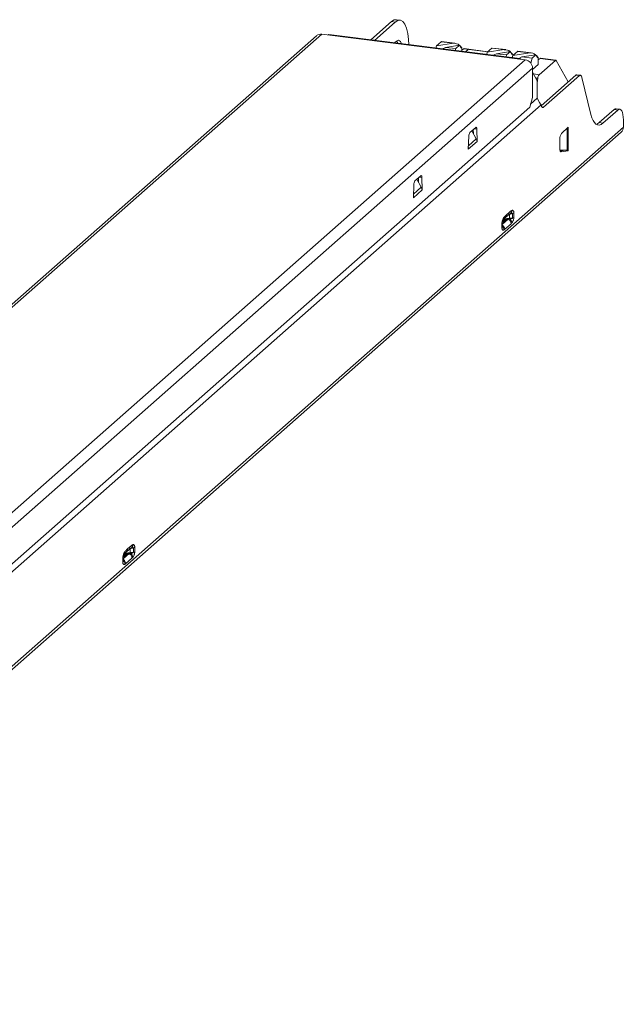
# Model space of a CAD drawing. Header units: millimetres. Extents: x -54 to 101, y 11 to 138.
# Tile 2 of 2: x 23 to 101, y 11 to 138. Entities that reach past the tile are written whole.
import ezdxf

# ---------------------------------------------------------------- set-up
doc = ezdxf.new("R2010")
doc.units = ezdxf.units.MM

msp = doc.modelspace()

# ---------------------------------------------------------------- linework, layer by layer
at = {"color": 7, "linetype": 'Continuous', "lineweight": 15}
for p, q in [((68.58, 135), (71.25, 137.35)), ((69.05, 134.94), (71.71, 137.29)), ((71.71, 137.29), (71.25, 137.35)), ((72.34, 137.54), (71.87, 137.6)), ((62.26, 135.73), (-41.49, 44.24)), ((88.46, 132.44), (62.26, 135.73)), ((87.77, 132.59), (63.2, 135.68)), ((61.6, 135.54), (-42.15, 44.04)), ((71.89, 134.85), (71.62, 134.62)), ((77.62, 134.76), (77.02, 134.23)), ((79.21, 134.56), (77.02, 134.23)), ((79.21, 134.56), (77.62, 134.76)), ((79.41, 134.56), (77.67, 134.78)), ((77.02, 134.23), (76.95, 133.95)), ((77.79, 133.84), (78.21, 134.04)), ((80, 134.32), (78.21, 134.04)), ((79.51, 133.88), (78.21, 134.04)), ((79.44, 133.64), (79.51, 133.88)), ((79.51, 133.88), (80, 134.32)), ((80, 134.32), (80.2, 133.93)), ((80.25, 134.01), (80.07, 134.22)), ((80.25, 134.01), (80.17, 133.99)), ((80.2, 133.93), (80.29, 134)), ((80.29, 134), (80.25, 134.01)), ((80.29, 133.53), (80.29, 134)), ((80.42, 133.74), (80.29, 133.66)), ((80.54, 133.84), (80.42, 133.74)), ((83.63, 133.45), (80.54, 133.84)), ((83.66, 133.48), (80.59, 133.87)), ((80.76, 133.47), (81.1, 133.77)), ((83.57, 133.41), (83.5, 133.12)), ((84.17, 133.94), (83.57, 133.41)), ((85.75, 133.74), (83.57, 133.41)), ((85.75, 133.74), (84.17, 133.94)), ((85.96, 133.74), (84.22, 133.95)), ((84.33, 133.02), (84.76, 133.22)), ((86.55, 133.49), (84.76, 133.22)), ((86.06, 133.06), (84.76, 133.22)), ((85.99, 132.81), (86.06, 133.06)), ((86.06, 133.06), (86.55, 133.49)), ((86.55, 133.49), (86.75, 133.1)), ((86.8, 133.18), (86.62, 133.39)), ((86.8, 133.18), (86.72, 133.17)), ((86.75, 133.1), (86.84, 133.18)), ((86.84, 133.18), (86.8, 133.18)), ((86.84, 132.96), (86.84, 133.18)), ((87.44, 133.52), (86.85, 132.99)), ((89.03, 133.32), (86.85, 132.99)), ((89.03, 133.32), (87.44, 133.52)), ((89.23, 133.32), (87.49, 133.54)), ((89.83, 133.08), (88.03, 132.81)), ((89.33, 132.64), (89.83, 133.08)), ((89.83, 133.08), (90.03, 132.69)), ((-15.29, 40.94), (88.46, 132.44)), ((86.85, 132.99), (86.77, 132.71)), ((87.61, 132.61), (88.03, 132.81)), ((89.33, 132.64), (88.03, 132.81)), ((89.16, 132.02), (89.33, 132.64)), ((90.11, 131.82), (89.39, 131.18)), ((90.07, 132.77), (89.9, 132.98)), ((90.07, 132.77), (89.99, 132.76)), ((90.03, 132.69), (90.11, 132.76)), ((90.11, 132.76), (90.07, 132.77)), ((90.11, 131.82), (90.11, 132.76)), ((90.24, 132.5), (90.11, 132.42)), ((90.24, 132.5), (90.36, 132.61)), ((92.33, 132.36), (90.24, 130.52)), ((90.36, 132.61), (92.33, 132.36)), ((92.39, 132.38), (90.41, 132.63)), ((92.45, 132.33), (93.99, 129.59)), ((89.39, 131.37), (-14.36, 39.88)), ((89.39, 127.6), (89.39, 131.37)), ((90, 129.74), (89.39, 130.83)), ((90.07, 130.06), (90, 129.48)), ((90, 127.48), (90, 129.74)), ((94.97, 130.46), (90.52, 126.53)), ((95.43, 130.4), (90.82, 126.33)), ((95.43, 130.4), (94.97, 130.46)), ((95.56, 130.45), (95.09, 130.51)), ((96.9, 125.41), (95.75, 130.17)), ((89.04, 126.35), (89.39, 127.6)), ((90, 127.48), (89.14, 126.72)), ((90.29, 126.94), (90, 127.48)), ((-14.01, 35.47), (89.04, 126.35)), ((90.5, 126.63), (-11.03, 37.1)), ((90.82, 126.33), (90.59, 126.36)), ((99.9, 126.03), (97.99, 124.35)), ((100.37, 125.97), (98.46, 124.29)), ((99.9, 126.03), (100.37, 125.97)), ((100.62, 126.07), (100.15, 126.13)), ((98.46, 124.29), (97.99, 124.35)), ((101.08, 124.71), (101.08, 123.77)), ((-26.48, 10.88), (100.8, 123.13)), ((-26.2, 11.52), (101.08, 123.77)), ((81.33, 123.07), (82.09, 123.74)), ((82.15, 122.26), (81.59, 123.3)), ((81.77, 123.46), (81.78, 122.94)), ((82.23, 123.52), (82.28, 121.93)), ((93.12, 122.97), (94, 123.75)), ((93.83, 123.56), (93.75, 123.53)), ((93.83, 120.79), (93.83, 123.56)), ((94, 123.66), (93.91, 123.67)), ((94, 123.75), (94, 120.73)), ((81.13, 120.92), (81.19, 122.6)), ((82.28, 121.93), (81.13, 120.92)), ((82.24, 121.94), (82.28, 121.93)), ((92.91, 120.98), (92.91, 122.22)), ((81.14, 120.96), (81.17, 120.95)), ((93.54, 120.79), (92.95, 120.69)), ((92.97, 120.79), (93.83, 120.79)), ((94, 120.73), (93.07, 120.58)), ((94, 120.73), (93.54, 120.79)), ((74.26, 116.84), (75.02, 117.51)), ((75.08, 116.03), (74.52, 117.06)), ((74.7, 117.22), (74.71, 116.7)), ((75.16, 117.29), (75.21, 115.7)), ((74.06, 114.69), (74.12, 116.37)), ((75.21, 115.7), (74.06, 114.69)), ((75.17, 115.7), (75.21, 115.7)), ((74.07, 114.72), (74.1, 114.72)), ((86.08, 112.52), (86.38, 112.78)), ((85.82, 111.85), (85.51, 111.58)), ((85.58, 111.49), (85.88, 111.75)), ((85.65, 111.9), (85.92, 112.15)), ((85.91, 112.14), (86.21, 112.4)), ((86.21, 112.4), (86.37, 112.56)), ((86.42, 112.52), (86.26, 112.45)), ((86.33, 112.54), (86.44, 112.59)), ((86.81, 112.67), (86.42, 112.52)), ((86.42, 112.52), (86.42, 112.04)), ((86.81, 112.06), (86.42, 112.04)), ((86.81, 112.06), (86.81, 112.67)), ((86.99, 112.75), (86.99, 112.15)), ((85.46, 110.8), (85.46, 111.41)), ((85.5, 110.83), (85.5, 111.48)), ((86.63, 111.33), (85.82, 110.62)), ((37.29, 69.49), (37.59, 69.75)), ((38.2, 69.72), (38.2, 69.12)), ((36.71, 67.8), (36.71, 68.45)), ((37.03, 68.82), (36.72, 68.55)), ((36.79, 68.46), (37.09, 68.72)), ((36.86, 68.87), (37.13, 69.12)), ((37.12, 69.11), (37.42, 69.37)), ((37.42, 69.37), (37.58, 69.53)), ((37.54, 69.51), (37.65, 69.56)), ((37.63, 69.49), (37.54, 69.45)), ((38.02, 69.64), (37.63, 69.49)), ((37.63, 69.49), (37.63, 69.01)), ((38.02, 69.03), (37.63, 69.01)), ((38.02, 69.03), (38.02, 69.64)), ((36.67, 67.77), (36.67, 68.38)), ((37.84, 68.3), (37.03, 67.59))]:
    msp.add_line(p, q, dxfattribs=at)
at = {"color": 8, "linetype": 'Continuous', "lineweight": 15}
for p, q in [((89.51, 130.61), (90.24, 130.52)), ((90.07, 130.06), (89.8, 130.09)), ((81.89, 123.57), (82.23, 123.52)), ((81.15, 121.38), (82.15, 122.26)), ((93.07, 120.58), (93.03, 120.58)), ((74.82, 117.33), (75.16, 117.29)), ((74.08, 115.14), (75.08, 116.03)), ((85.5, 111.24), (86.26, 111.91)), ((85.82, 112.05), (85.82, 111.85)), ((36.71, 68.21), (37.47, 68.88)), ((37.03, 69.02), (37.03, 68.82))]:
    msp.add_line(p, q, dxfattribs=at)
at = {"color": 7, "linetype": 'Continuous', "lineweight": 15, "flags": 128}
for points in [[(71.25, 137.35), (71.59, 137.56), (71.87, 137.6)], [(71.71, 137.29), (72.06, 137.51), (72.39, 137.53), (72.7, 137.36), (72.96, 137.01), (73.18, 136.49), (73.35, 135.82), (73.45, 135.03), (73.48, 134.39)], [(72.55, 134.5), (72.4, 134.81), (72.16, 134.97), (71.89, 134.85)], [(72.08, 134.56), (71.93, 134.87), (71.92, 134.88)], [(77.62, 134.76), (77.65, 134.78), (77.67, 134.78)], [(80.59, 133.87), (80.57, 133.87), (80.54, 133.84)], [(84.17, 133.94), (84.2, 133.95), (84.22, 133.95)], [(87.44, 133.52), (87.47, 133.54), (87.49, 133.54)], [(90.41, 132.63), (90.39, 132.63), (90.36, 132.61)], [(92.45, 132.33), (92.44, 132.35), (92.42, 132.37), (92.41, 132.38), (92.39, 132.38), (92.38, 132.38), (92.36, 132.38), (92.34, 132.37), (92.33, 132.36)], [(95.75, 130.17), (95.72, 130.26), (95.69, 130.33), (95.66, 130.39), (95.62, 130.42), (95.57, 130.45), (95.53, 130.45), (95.48, 130.43), (95.43, 130.4)], [(100.15, 126.13), (100.04, 126.12), (99.9, 126.03)], [(101.08, 124.71), (101.06, 125.06), (101.02, 125.38), (100.96, 125.65), (100.87, 125.86), (100.76, 126), (100.64, 126.07), (100.51, 126.06), (100.37, 125.97)], [(98.46, 124.29), (98.22, 124.12), (97.99, 124.04), (97.76, 124.05), (97.55, 124.16), (97.35, 124.35), (97.18, 124.63), (97.02, 124.98), (96.9, 125.41)], [(97.99, 124.35), (97.75, 124.18), (97.61, 124.12)], [(82.09, 123.74), (82.12, 123.76), (82.14, 123.76), (82.16, 123.75), (82.19, 123.73), (82.2, 123.69), (82.22, 123.64), (82.23, 123.59), (82.23, 123.52)], [(93.07, 120.58), (93.03, 120.58), (93, 120.6), (92.98, 120.63), (92.95, 120.68), (92.93, 120.74), (92.92, 120.81), (92.91, 120.89), (92.91, 120.98)], [(75.02, 117.51), (75.04, 117.52), (75.07, 117.53), (75.09, 117.52), (75.11, 117.49), (75.13, 117.46), (75.15, 117.41), (75.15, 117.35), (75.16, 117.29)]]:
    msp.add_lwpolyline(points, dxfattribs=at)
at = {"color": 7, "linetype": 'Continuous', "lineweight": 15}
for centre, radius, start, end in [((62.15, 134.91), 0.834, 81.8416, 130.6612), ((63.19, 135.52), 0.16, 86.7544, 136.332), ((79.3, 133.51), 1.05, 50.1006, 94.8757), ((81.16, 133.72), 0.0801, 86.7544, 136.332), ((85.84, 132.69), 1.05, 50.1006, 94.8757), ((89.12, 132.28), 1.05, 50.1006, 94.8757), ((87.75, 132.44), 0.143, 27.3661, 138.2724), ((88.3, 131.35), 1.09, 1.0587, 81.7605), ((90.89, 130.02), 0.815, 142.6704, 177.3518), ((95.08, 130.35), 0.159, 86.5236, 136.5628), ((81.95, 122.63), 0.759, 144.4616, 182.0653), ((94.09, 122.29), 1.18, 144.9309, 183.5931), ((100.24, 123.75), 0.834, 312.158, 0.9777), ((74.88, 116.4), 0.759, 144.4617, 182.0653), ((86.71, 113.13), 0.469, 282.5837, 307.18), ((37.92, 70.1), 0.469, 282.5837, 307.18)]:
    msp.add_arc(centre, radius, start, end, dxfattribs=at)
at = {"color": 8, "linetype": 'Continuous', "lineweight": 15}
for centre in [(85.42, 111.48), (36.63, 68.45)]:
    msp.add_arc(centre, 0.0846, 303.6156, 19.2897, dxfattribs=at)
at = {"color": 7, "linetype": 'Continuous', "lineweight": 15}
for points, knots in [([(90.5, 126.63), (90.48, 126.65), (90.44, 126.7), (90.39, 126.77), (90.34, 126.85), (90.31, 126.91), (90.29, 126.94)], [0, 0, 0, 0, 0.251244, 0.500072, 0.748864, 1, 1, 1, 1]), ([(90.82, 126.33), (90.79, 126.3), (90.72, 126.27), (90.62, 126.3), (90.54, 126.43), (90.51, 126.56), (90.5, 126.63)], [0, 0, 0, 0, 0.25, 0.5, 0.75, 1.000001, 1.000001, 1.000001, 1.000001]), ([(93.83, 123.56), (93.85, 123.57), (93.88, 123.58), (93.93, 123.61), (93.97, 123.63), (93.99, 123.65), (94, 123.66)], [0, 0, 0, 0, 0.250962, 0.5, 0.749038, 1, 1, 1, 1]), ([(81.17, 120.95), (81.17, 121.02), (81.17, 121.09), (81.15, 121.16), (81.14, 121.17)], [0, 0, 0, 0, 0.874394, 1, 1, 1, 1]), ([(74.1, 114.72), (74.1, 114.78), (74.1, 114.85), (74.07, 114.92), (74.07, 114.93)], [0, 0, 0, 0, 0.874394, 1, 1, 1, 1]), ([(86.38, 112.78), (86.41, 112.81), (86.47, 112.87), (86.55, 112.94), (86.62, 112.99), (86.67, 113.02), (86.72, 113.05), (86.75, 113.06), (86.76, 113.06)], [0, 0, 0, 0, 0.242804, 0.488608, 0.622905, 0.740142, 0.87686, 1, 1, 1, 1]), ([(86.44, 112.59), (86.53, 112.63), (86.61, 112.69), (86.72, 112.86), (86.76, 112.97), (86.76, 113.06)], [0, 0, 0, 0, 0.5, 0.5, 1, 1, 1, 1]), ([(86.76, 113.06), (86.78, 113.07), (86.8, 113.07), (86.85, 113.07), (86.91, 113.04), (86.95, 112.97), (86.97, 112.91), (86.99, 112.84), (86.99, 112.78), (86.99, 112.75)], [0, 0, 0, 0, 0.1154673, 0.228131, 0.5539937, 0.6772333, 0.7905843, 0.896187, 1, 1, 1, 1]), ([(85.46, 111.41), (85.46, 111.42), (85.46, 111.46), (85.47, 111.53), (85.49, 111.64), (85.52, 111.78), (85.58, 111.91), (85.62, 112), (85.66, 112.07), (85.68, 112.1), (85.69, 112.12)], [0, 0, 0, 0, 0.058255, 0.113611, 0.234719, 0.445227, 0.613791, 0.807971, 0.905157, 1, 1, 1, 1]), ([(85.49, 111.44), (85.49, 111.46), (85.49, 111.48), (85.5, 111.53), (85.5, 111.57), (85.52, 111.62), (85.54, 111.68), (85.58, 111.78), (85.61, 111.83), (85.64, 111.87)], [0, 0, 0, 0, 0.058177, 0.116767, 0.17663, 0.237879, 0.362906, 0.489902, 1, 1, 1, 1]), ([(85.69, 112.12), (85.7, 112.13), (85.72, 112.16), (85.75, 112.2), (85.8, 112.26), (85.86, 112.32), (85.92, 112.38), (85.99, 112.44), (86.04, 112.49), (86.08, 112.52)], [0, 0, 0, 0, 0.068496, 0.145372, 0.230738, 0.473097, 0.589042, 0.754651, 1, 1, 1, 1]), ([(86.42, 112.04), (86.39, 112.04), (86.32, 112.03), (86.22, 112.02), (86.14, 112), (86.06, 111.98), (85.99, 111.95), (85.92, 111.92), (85.86, 111.89), (85.83, 111.86), (85.82, 111.85)], [0, 0, 0, 0, 0.128549, 0.255974, 0.382327, 0.507663, 0.63204, 0.755516, 0.878149, 1, 1, 1, 1]), ([(86.63, 111.33), (86.63, 111.44), (86.6, 111.56), (86.46, 111.78), (86.36, 111.86), (86.26, 111.91)], [0, 0, 0, 0, 0.5, 0.5, 1, 1, 1, 1]), ([(86.81, 112.67), (86.81, 112.68), (86.8, 112.69), (86.75, 112.68), (86.72, 112.68), (86.61, 112.65), (86.53, 112.62), (86.44, 112.59)], [0, 0, 0, 0, 0.25, 0.25, 0.5, 0.5, 1, 1, 1, 1]), ([(86.74, 111.45), (86.74, 111.54), (86.71, 111.64), (86.6, 111.81), (86.52, 111.89), (86.44, 111.94)], [0, 0, 0, 0, 0.5, 0.5, 1, 1, 1, 1]), ([(86.66, 111.99), (86.7, 112), (86.74, 112.01), (86.8, 112.03), (86.82, 112.05), (86.81, 112.06)], [0, 0, 0, 0, 0.5, 0.5, 1, 1, 1, 1]), ([(86.99, 112.15), (86.99, 112.13), (86.99, 112.1), (86.99, 112.05), (86.98, 112), (86.97, 111.93), (86.95, 111.85), (86.9, 111.7), (86.84, 111.59), (86.78, 111.5), (86.75, 111.46), (86.74, 111.45)], [0, 0, 0, 0, 0.053019, 0.105086, 0.157278, 0.210663, 0.322067, 0.445066, 0.771847, 0.884321, 1, 1, 1, 1]), ([(85.45, 111.2), (85.56, 111.15), (85.65, 111.07), (85.79, 110.85), (85.82, 110.73), (85.82, 110.62)], [0, 0, 0, 0, 0.5, 0.5, 1, 1, 1, 1]), ([(85.46, 111.08), (85.48, 111.07), (85.5, 111.05), (85.51, 111.03), (85.53, 111.02), (85.55, 111), (85.57, 110.98), (85.6, 110.94), (85.63, 110.89), (85.65, 110.84), (85.67, 110.79), (85.69, 110.74), (85.7, 110.69), (85.71, 110.64), (85.71, 110.59), (85.71, 110.54)], [0.3162893, 0.3162893, 0.3162893, 0.3162893, 0.359774, 0.359774, 0.359774, 0.4060458, 0.4060458, 0.4060458, 0.4985894, 0.4985894, 0.4985894, 0.591133, 0.591133, 0.591133, 0.6836766, 0.6836766, 0.6836766, 0.6836766]), ([(85.46, 110.8), (85.46, 110.8), (85.46, 110.8), (85.46, 110.8), (85.48, 110.82), (85.49, 110.83), (85.5, 110.85), (85.5, 110.86), (85.5, 110.87), (85.5, 110.88), (85.5, 110.89), (85.5, 110.89), (85.49, 110.9)], [0.4986862, 0.4986862, 0.4986862, 0.4986862, 0.5013765, 0.5013765, 0.5013765, 0.5939201, 0.5939201, 0.5939201, 0.6401919, 0.6401919, 0.6401919, 0.6836819, 0.6836819, 0.6836819, 0.6836819]), ([(85.71, 110.54), (85.7, 110.53), (85.68, 110.52), (85.61, 110.51), (85.55, 110.52), (85.5, 110.58), (85.48, 110.63), (85.47, 110.71), (85.46, 110.77), (85.46, 110.8)], [0, 0, 0, 0, 0.1139158, 0.2252114, 0.5569997, 0.6796787, 0.7920471, 0.8958651, 1, 1, 1, 1]), ([(85.82, 110.62), (85.8, 110.6), (85.77, 110.57), (85.73, 110.55), (85.71, 110.54)], [0, 0, 0, 0, 0.536601, 1, 1, 1, 1]), ([(86.74, 111.45), (86.73, 111.43), (86.71, 111.41), (86.67, 111.37), (86.64, 111.35), (86.63, 111.33)], [0, 0, 0, 0, 0.296408, 0.629508, 1, 1, 1, 1]), ([(37.59, 69.75), (37.62, 69.78), (37.68, 69.84), (37.76, 69.91), (37.83, 69.96), (37.88, 69.99), (37.92, 70.02), (37.96, 70.03), (37.97, 70.04)], [0, 0, 0, 0, 0.2428038, 0.4886081, 0.6229045, 0.7401418, 0.87686, 1, 1, 1, 1]), ([(37.97, 70.04), (37.96, 69.94), (37.93, 69.84), (37.82, 69.66), (37.74, 69.6), (37.65, 69.56)], [0, 0, 0, 0, 0.5, 0.5, 1, 1, 1, 1]), ([(37.97, 70.04), (37.99, 70.04), (38.01, 70.04), (38.06, 70.04), (38.12, 70.01), (38.16, 69.94), (38.18, 69.88), (38.2, 69.81), (38.2, 69.75), (38.2, 69.72)], [0, 0, 0, 0, 0.1151697, 0.2275961, 0.5539981, 0.6772358, 0.7905864, 0.896189, 1, 1, 1, 1]), ([(36.67, 68.38), (36.67, 68.39), (36.67, 68.43), (36.68, 68.5), (36.7, 68.61), (36.73, 68.75), (36.79, 68.88), (36.83, 68.97), (36.87, 69.04), (36.89, 69.07), (36.9, 69.09)], [0, 0, 0, 0, 0.058255, 0.113611, 0.234719, 0.445227, 0.613791, 0.807971, 0.905157, 1, 1, 1, 1]), ([(36.7, 68.41), (36.7, 68.43), (36.7, 68.45), (36.71, 68.5), (36.71, 68.54), (36.73, 68.59), (36.74, 68.65), (36.79, 68.75), (36.82, 68.8), (36.85, 68.84)], [0, 0, 0, 0, 0.058177, 0.116767, 0.17663, 0.237879, 0.362906, 0.489902, 1, 1, 1, 1]), ([(36.9, 69.09), (36.91, 69.1), (36.93, 69.13), (36.96, 69.17), (37.01, 69.23), (37.06, 69.29), (37.13, 69.35), (37.2, 69.41), (37.25, 69.46), (37.29, 69.49)], [0, 0, 0, 0, 0.068496, 0.145372, 0.230738, 0.473097, 0.589042, 0.754651, 1, 1, 1, 1]), ([(37.63, 69.01), (37.6, 69.01), (37.53, 69), (37.43, 68.99), (37.35, 68.97), (37.27, 68.95), (37.19, 68.92), (37.13, 68.89), (37.07, 68.86), (37.04, 68.83), (37.03, 68.82)], [0, 0, 0, 0, 0.128549, 0.255974, 0.382327, 0.507663, 0.63204, 0.755516, 0.878149, 1, 1, 1, 1]), ([(37.84, 68.3), (37.84, 68.41), (37.8, 68.54), (37.67, 68.75), (37.57, 68.83), (37.47, 68.88)], [0, 0, 0, 0, 0.5, 0.5, 1, 1, 1, 1]), ([(38.02, 69.64), (38.02, 69.65), (38.01, 69.66), (37.96, 69.65), (37.93, 69.65), (37.82, 69.62), (37.74, 69.59), (37.65, 69.56)], [0, 0, 0, 0, 0.25, 0.25, 0.5, 0.5, 1, 1, 1, 1]), ([(37.95, 68.42), (37.95, 68.51), (37.91, 68.61), (37.81, 68.79), (37.73, 68.86), (37.65, 68.92)], [0, 0, 0, 0, 0.5, 0.5, 1, 1, 1, 1]), ([(37.87, 68.96), (37.91, 68.97), (37.95, 68.98), (38.01, 69), (38.03, 69.02), (38.02, 69.03)], [0, 0, 0, 0, 0.5, 0.5, 1, 1, 1, 1]), ([(38.2, 69.12), (38.2, 69.1), (38.2, 69.07), (38.2, 69.02), (38.19, 68.97), (38.18, 68.9), (38.16, 68.82), (38.11, 68.67), (38.05, 68.56), (37.99, 68.47), (37.96, 68.43), (37.95, 68.42)], [0, 0, 0, 0, 0.053019, 0.105086, 0.157278, 0.210663, 0.322067, 0.445066, 0.771847, 0.884321, 1, 1, 1, 1]), ([(36.66, 68.17), (36.76, 68.12), (36.86, 68.04), (37, 67.82), (37.03, 67.7), (37.03, 67.59)], [0, 0, 0, 0, 0.5, 0.5, 1, 1, 1, 1]), ([(36.67, 68.05), (36.69, 68.04), (36.71, 68.02), (36.72, 68.01), (36.74, 67.99), (36.76, 67.97), (36.78, 67.95), (36.81, 67.91), (36.84, 67.86), (36.86, 67.81), (36.88, 67.77), (36.9, 67.71), (36.91, 67.66), (36.92, 67.61), (36.92, 67.56), (36.92, 67.51)], [0.3162893, 0.3162893, 0.3162893, 0.3162893, 0.359774, 0.359774, 0.359774, 0.4060458, 0.4060458, 0.4060458, 0.4985894, 0.4985894, 0.4985894, 0.591133, 0.591133, 0.591133, 0.6836766, 0.6836766, 0.6836766, 0.6836766]), ([(36.67, 67.77), (36.67, 67.77), (36.67, 67.77), (36.67, 67.77), (36.69, 67.79), (36.7, 67.8), (36.71, 67.82), (36.71, 67.83), (36.71, 67.84), (36.71, 67.85), (36.71, 67.86), (36.71, 67.86), (36.7, 67.87)], [0.4986862, 0.4986862, 0.4986862, 0.4986862, 0.5013765, 0.5013765, 0.5013765, 0.5939201, 0.5939201, 0.5939201, 0.6401919, 0.6401919, 0.6401919, 0.6836819, 0.6836819, 0.6836819, 0.6836819]), ([(36.92, 67.51), (36.91, 67.51), (36.88, 67.49), (36.82, 67.48), (36.76, 67.49), (36.71, 67.55), (36.69, 67.6), (36.67, 67.68), (36.67, 67.74), (36.67, 67.77)], [0, 0, 0, 0, 0.113916, 0.225211, 0.557, 0.679679, 0.792047, 0.895865, 1, 1, 1, 1]), ([(37.03, 67.59), (37.01, 67.58), (36.98, 67.54), (36.94, 67.52), (36.92, 67.51)], [0, 0, 0, 0, 0.5366014, 1, 1, 1, 1]), ([(37.95, 68.42), (37.94, 68.41), (37.92, 68.38), (37.88, 68.34), (37.85, 68.32), (37.84, 68.3)], [0, 0, 0, 0, 0.296408, 0.629508, 1, 1, 1, 1])]:
    msp.add_open_spline(points, degree=3, knots=knots, dxfattribs=at)
for points in [[(82.15, 122.26), (82.21, 122.15), (82.25, 122.02), (82.25, 121.9)], [(93.83, 120.79), (93.9, 120.8), (93.96, 120.81), (94, 120.83)], [(75.08, 116.03), (75.14, 115.91), (75.18, 115.79), (75.18, 115.67)], [(85.58, 111.49), (85.54, 111.51), (85.51, 111.55), (85.51, 111.58)], [(85.82, 111.85), (85.82, 111.81), (85.84, 111.77), (85.88, 111.75)], [(86.26, 111.91), (86.1, 111.88), (85.96, 111.83), (85.88, 111.75)], [(86.44, 111.94), (86.38, 111.94), (86.32, 111.92), (86.26, 111.91)], [(86.44, 111.94), (86.42, 111.97), (86.41, 112.01), (86.42, 112.04)], [(86.42, 112.52), (86.42, 112.55), (86.43, 112.58), (86.44, 112.59)], [(86.44, 111.94), (86.52, 111.96), (86.59, 111.97), (86.66, 111.99)], [(86.99, 112.15), (86.95, 112.11), (86.89, 112.08), (86.81, 112.06)], [(36.79, 68.46), (36.75, 68.48), (36.72, 68.52), (36.72, 68.55)], [(37.03, 68.82), (37.03, 68.78), (37.05, 68.74), (37.09, 68.72)], [(37.47, 68.88), (37.3, 68.85), (37.17, 68.8), (37.09, 68.72)], [(37.65, 68.92), (37.59, 68.91), (37.53, 68.9), (37.47, 68.88)], [(37.65, 68.92), (37.63, 68.94), (37.62, 68.98), (37.63, 69.01)], [(37.63, 69.49), (37.63, 69.52), (37.64, 69.55), (37.65, 69.56)], [(37.65, 68.92), (37.73, 68.93), (37.8, 68.94), (37.87, 68.96)], [(38.2, 69.12), (38.16, 69.08), (38.1, 69.05), (38.02, 69.03)]]:
    msp.add_open_spline(points, degree=3, dxfattribs=at)
at = {"color": 8, "linetype": 'Continuous', "lineweight": 15}
for points, knots in [([(86.38, 112.78), (86.37, 112.72), (86.35, 112.59), (86.28, 112.46), (86.22, 112.41), (86.21, 112.41)], [0, 0, 0, 0, 0.454579, 0.909158, 1, 1, 1, 1]), ([(85.69, 112.12), (85.69, 112.07), (85.69, 111.99), (85.66, 111.9), (85.64, 111.87), (85.63, 111.87)], [0, 0, 0, 0, 0.491554, 0.987059, 1, 1, 1, 1]), ([(85.92, 112.15), (85.93, 112.16), (85.99, 112.19), (86.05, 112.32), (86.07, 112.45), (86.08, 112.52)], [0, 0, 0, 0, 0.052839, 0.526419, 1, 1, 1, 1]), ([(37.59, 69.75), (37.58, 69.69), (37.56, 69.56), (37.49, 69.43), (37.43, 69.39), (37.42, 69.38)], [0, 0, 0, 0, 0.454579, 0.909158, 1, 1, 1, 1]), ([(36.9, 69.09), (36.9, 69.04), (36.9, 68.96), (36.87, 68.87), (36.85, 68.84), (36.84, 68.84)], [0, 0, 0, 0, 0.491554, 0.987059, 1, 1, 1, 1]), ([(37.13, 69.12), (37.14, 69.13), (37.2, 69.17), (37.26, 69.29), (37.28, 69.42), (37.29, 69.49)], [0, 0, 0, 0, 0.052839, 0.526419, 1, 1, 1, 1])]:
    msp.add_open_spline(points, degree=3, knots=knots, dxfattribs=at)

doc.saveas('drawing.dxf')
